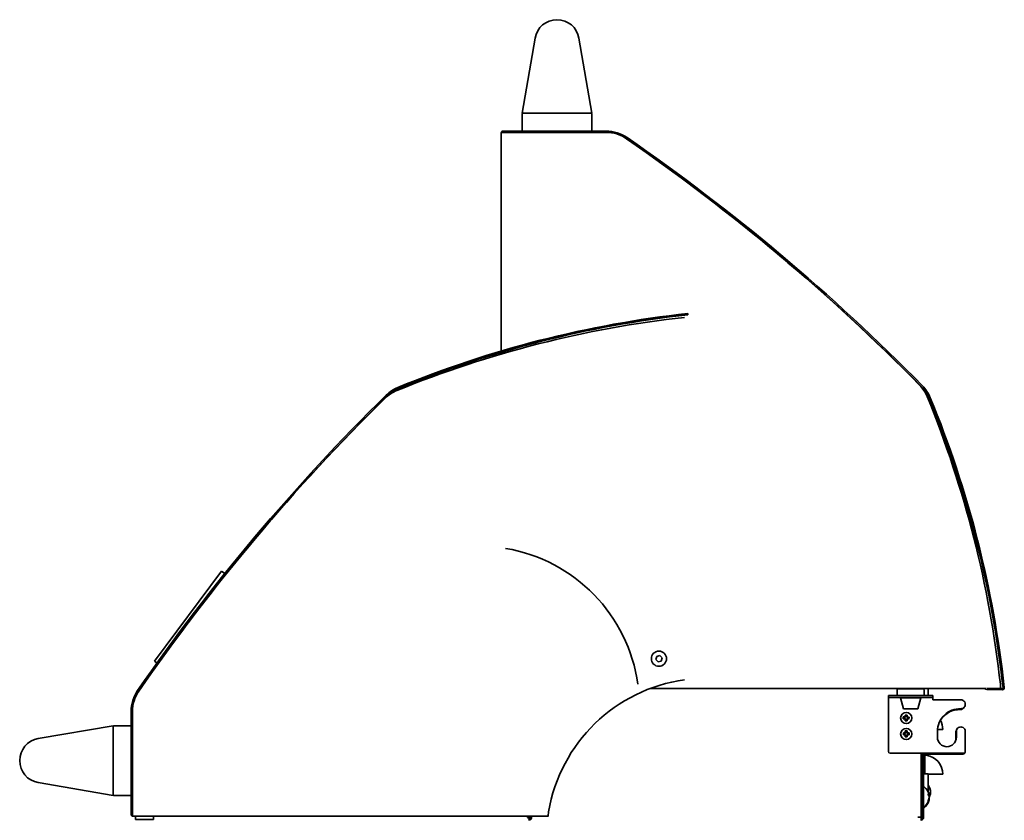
# Model space of a CAD drawing. Extents: x -14 to 102, y -18 to 95.
# Tile 8 of 8: x 75 to 102, y 17 to 40. Entities that reach past the tile are written whole.
import ezdxf

# ---------------------------------------------------------------- set-up
doc = ezdxf.new("R2010")
doc.units = 0
doc.header["$MEASUREMENT"] = 0

msp = doc.modelspace()

# ---------------------------------------------------------------- linework, layer by layer
at = {"color": 7, "lineweight": 35}
for p, q in [((88.877847, 37.32901), (89.236743, 39.43405)), ((90.468961, 39.43405), (90.827848, 37.32901)), ((88.877347, 36.84901), (88.877347, 37.309008)), ((88.898138, 37.32901), (88.877847, 37.32901)), ((90.807558, 37.32901), (88.898138, 37.32901)), ((90.827848, 37.32901), (90.807558, 37.32901)), ((90.827348, 37.309008), (90.827348, 36.84901)), ((88.290343, 36.77311), (88.290343, 36.166161)), ((88.290948, 36.781078), (88.290948, 36.793112)), ((88.290948, 36.781285), (88.290948, 36.793112)), ((88.346245, 36.793112), (88.290948, 36.793112)), ((88.346245, 36.829007), (91.23068, 36.829007)), ((88.346245, 36.793112), (88.346245, 36.829007)), ((88.346245, 36.793112), (91.23068, 36.793112)), ((91.23068, 36.793112), (88.413249, 36.793112)), ((90.807346, 36.829007), (88.897349, 36.829007)), ((88.290948, 36.105611), (88.290948, 36.15814)), ((88.290948, 36.105611), (88.290948, 36.157986)), ((88.290948, 30.658622), (88.290948, 36.105611)), ((88.290948, 30.658656), (88.290948, 36.105611)), ((93.526659, 31.6759), (93.522719, 31.711584)), ((88.290948, 30.574634), (88.290948, 30.621218)), ((88.290948, 30.574605), (88.290948, 30.621184)), ((80.445456, 24.481028), (78.564525, 21.959084)), ((80.447772, 24.484133), (80.445456, 24.481028)), ((80.537383, 24.417297), (80.447772, 24.484133)), ((80.559423, 24.383281), (80.558774, 24.386587)), ((92.650608, 22.092799), (92.624492, 22.006605)), ((92.738316, 22.113287), (92.650608, 22.092799)), ((92.799908, 22.047571), (92.738316, 22.113287)), ((78.635677, 21.906017), (78.564525, 21.959084)), ((78.665555, 21.885054), (78.665007, 21.885313)), ((92.624492, 22.006605), (92.686085, 21.940889)), ((92.686085, 21.940889), (92.773793, 21.961372)), ((92.773793, 21.961372), (92.799908, 22.047571)), ((102.287204, 21.191132), (102.287204, 21.309089)), ((101.7247, 21.186788), (92.455209, 21.186788)), ((99.146459, 20.934482), (99.146459, 20.994282)), ((99.396463, 20.994282), (99.146459, 20.994282)), ((99.396463, 21.150282), (99.396463, 20.994282)), ((99.396463, 20.994282), (100.146465, 20.994282)), ((100.146465, 20.994282), (99.396463, 20.994282)), ((100.115457, 21.18128), (99.427461, 21.18128)), ((100.069455, 21.18128), (100.069455, 21.186788)), ((100.099088, 21.186788), (100.099088, 21.18128)), ((100.135085, 21.186788), (100.135085, 21.174278)), ((100.146465, 21.150282), (100.146465, 20.994282)), ((100.396459, 20.994282), (100.146465, 20.994282)), ((100.260087, 20.994282), (100.260087, 21.186788)), ((100.396459, 20.994282), (100.396459, 20.934482)), ((101.856641, 21.186788), (101.7247, 21.186788)), ((101.903653, 21.160019), (102.340434, 21.15455)), ((101.904105, 21.195919), (102.340886, 21.190445)), ((102.341136, 21.154545), (102.340434, 21.15455)), ((102.361013, 21.212634), (102.396692, 21.21656)), ((99.146459, 20.934482), (99.396463, 20.934482)), ((99.146459, 20.934482), (99.146459, 20.874682)), ((99.146459, 19.422684), (99.146459, 20.874682)), ((99.396463, 20.934482), (100.146465, 20.934482)), ((99.486459, 20.924284), (100.05646, 20.924284)), ((99.56765, 20.62128), (99.486459, 20.924284)), ((99.53646, 20.924284), (99.53646, 20.934482)), ((99.975269, 20.62128), (100.05646, 20.924284)), ((100.006459, 20.924284), (100.006459, 20.934482)), ((100.146465, 20.934482), (100.396459, 20.934482)), ((100.396459, 20.934482), (100.396459, 20.874682)), ((100.396459, 20.874682), (101.177459, 20.874682)), ((77.910276, 17.661138), (77.910276, 20.545568)), ((77.946177, 17.661138), (77.946177, 20.545568)), ((77.946177, 20.545568), (77.946177, 17.728137)), ((99.56765, 20.62128), (99.975269, 20.62128)), ((99.620159, 20.445787), (99.619439, 20.411449)), ((99.675139, 20.444644), (99.620159, 20.445787)), ((99.630867, 20.434628), (99.620159, 20.445787)), ((99.630867, 20.434628), (99.630146, 20.40029)), ((99.66398, 20.433936), (99.630867, 20.434628)), ((99.663269, 20.399828), (99.66398, 20.433936)), ((99.66398, 20.433936), (99.675139, 20.444644)), ((99.674428, 20.410531), (99.675139, 20.444644)), ((99.563536, 20.392687), (99.562392, 20.337928)), ((99.573561, 20.348636), (99.562392, 20.337928)), ((99.562392, 20.337928), (99.597966, 20.337188)), ((99.59911, 20.391947), (99.563536, 20.392687)), ((99.574244, 20.381527), (99.563536, 20.392687)), ((99.574244, 20.381527), (99.573561, 20.348636)), ((99.573561, 20.348636), (99.609125, 20.347891)), ((99.609808, 20.380782), (99.574244, 20.381527)), ((99.617468, 20.316854), (99.616709, 20.280555)), ((99.627868, 20.291258), (99.616709, 20.280555)), ((99.616709, 20.280555), (99.671698, 20.279406)), ((99.628628, 20.327557), (99.627868, 20.291258)), ((99.627868, 20.291258), (99.660991, 20.290571)), ((99.660991, 20.290571), (99.66175, 20.32687)), ((99.660991, 20.290571), (99.671698, 20.279406)), ((99.671698, 20.279406), (99.672457, 20.315706)), ((99.682079, 20.346372), (99.71251, 20.345738)), ((99.713202, 20.37886), (99.682771, 20.379494)), ((99.692787, 20.335213), (99.723218, 20.334578)), ((99.724361, 20.389563), (99.69394, 20.390197)), ((99.71251, 20.345738), (99.713202, 20.37886)), ((99.71251, 20.345738), (99.723218, 20.334578)), ((99.713202, 20.37886), (99.724361, 20.389563)), ((99.723218, 20.334578), (99.724361, 20.389563)), ((75.305233, 19.783849), (77.410278, 20.142736)), ((77.410278, 20.142736), (77.410278, 20.12245)), ((77.410278, 20.12245), (77.410278, 18.213025)), ((77.430276, 20.142236), (77.890279, 20.142236)), ((77.910276, 20.122239), (77.910276, 18.212237)), ((99.569101, 19.94218), (99.569101, 19.887181)), ((99.599532, 19.94218), (99.569101, 19.94218)), ((99.58004, 19.931247), (99.569101, 19.94218)), ((99.58004, 19.898119), (99.569101, 19.887181)), ((99.569101, 19.887181), (99.599532, 19.887181)), ((99.58004, 19.931247), (99.58004, 19.898119)), ((99.610471, 19.931247), (99.58004, 19.931247)), ((99.58004, 19.898119), (99.610471, 19.898119)), ((99.619458, 19.998414), (99.619458, 19.962105)), ((99.674457, 19.998414), (99.619458, 19.998414)), ((99.630396, 19.987476), (99.619458, 19.998414)), ((99.630396, 19.987476), (99.630396, 19.951172)), ((99.663528, 19.987476), (99.630396, 19.987476)), ((99.663528, 19.987476), (99.674457, 19.998414)), ((99.663528, 19.951172), (99.663528, 19.987476)), ((99.674457, 19.962105), (99.674457, 19.998414)), ((99.719027, 19.931247), (99.683444, 19.931247)), ((99.683444, 19.89835), (99.719027, 19.89835)), ((99.729965, 19.94218), (99.694382, 19.94218)), ((99.694382, 19.887412), (99.729965, 19.887412)), ((99.719027, 19.931247), (99.729965, 19.94218)), ((99.719027, 19.89835), (99.719027, 19.931247)), ((99.719027, 19.89835), (99.729965, 19.887412)), ((99.729965, 19.887412), (99.729965, 19.94218)), ((100.522461, 19.987183), (100.522461, 19.822181)), ((100.524383, 20.036621), (100.670983, 20.036621)), ((101.035425, 19.796763), (101.035425, 19.961759)), ((101.052458, 19.822181), (101.052458, 19.987183)), ((101.302461, 19.987183), (101.302461, 19.422684)), ((99.619458, 19.867261), (99.619458, 19.833143)), ((99.630396, 19.844077), (99.619458, 19.833143)), ((99.619458, 19.833143), (99.674457, 19.833143)), ((99.630396, 19.878194), (99.630396, 19.844077)), ((99.630396, 19.844077), (99.663528, 19.844077)), ((99.663528, 19.844077), (99.663528, 19.878425)), ((99.663528, 19.844077), (99.674457, 19.833143)), ((99.674457, 19.833143), (99.674457, 19.867486)), ((101.25446, 19.374683), (99.194461, 19.374683)), ((100.069455, 17.583412), (100.069455, 19.374683)), ((100.099088, 19.34926), (100.069484, 19.34926)), ((100.099088, 19.374683), (100.099088, 17.574785)), ((100.135085, 19.374683), (100.135085, 17.574785)), ((100.170985, 19.374664), (100.170985, 18.800741)), ((101.237418, 19.34926), (100.172292, 19.34926)), ((100.260087, 18.800755), (100.135085, 18.800755)), ((100.260087, 18.301757), (100.260087, 18.800755)), ((100.260087, 18.786371), (100.670983, 18.786371)), ((77.410278, 18.192735), (75.305233, 18.551626)), ((100.099088, 18.536122), (100.069484, 18.536122)), ((100.099088, 18.35616), (100.099088, 18.536122)), ((100.099088, 18.356126), (100.069455, 18.407444)), ((100.260087, 18.300757), (100.258328, 18.300757)), ((100.260087, 18.301757), (100.260087, 18.300757)), ((100.329042, 18.259628), (100.31053, 18.259628)), ((100.329042, 18.276223), (100.321881, 18.276223)), ((100.329042, 18.312618), (100.32712, 18.312618)), ((77.410278, 18.213025), (77.410278, 18.192735)), ((77.890279, 18.192235), (77.430276, 18.192235)), ((100.099088, 17.948762), (100.069455, 17.897445)), ((100.293142, 18.17973), (100.280272, 18.17973)), ((100.293142, 18.159891), (100.289432, 18.159891)), ((100.293142, 18.125154), (100.290575, 18.125154)), ((100.293142, 18.103128), (100.292334, 18.103128)), ((77.946177, 17.661138), (77.910276, 17.661138)), ((77.946177, 17.661138), (77.946177, 17.605836)), ((77.958004, 17.605836), (77.946177, 17.605836)), ((77.966179, 17.605235), (78.573128, 17.605235)), ((78.035278, 17.515235), (78.035278, 17.605235)), ((78.035278, 17.515235), (78.035278, 17.605235)), ((78.035278, 17.515235), (78.535075, 17.515235)), ((78.535075, 17.515235), (78.535276, 17.515235)), ((78.535276, 17.515235), (78.535276, 17.605235)), ((78.633678, 17.605836), (78.581298, 17.605836)), ((89.601311, 17.605836), (78.633678, 17.605836)), ((89.031608, 17.605836), (89.02139, 17.567677)), ((89.067748, 17.555254), (89.02139, 17.567677)), ((89.038432, 17.5931), (89.041835, 17.605836)), ((89.038432, 17.5931), (89.08479, 17.580677)), ((89.063134, 17.509992), (89.063134, 17.518882)), ((89.063134, 17.509992), (89.080205, 17.509992)), ((89.063134, 17.509992), (89.063134, 17.49219)), ((89.067748, 17.555254), (89.075245, 17.583234)), ((89.080176, 17.544301), (89.080176, 17.50519)), ((89.080176, 17.49219), (89.080176, 17.50519)), ((89.08479, 17.580677), (89.091528, 17.605836)), ((89.135723, 17.605836), (89.139818, 17.600588)), ((100.069455, 17.583412), (99.973462, 17.583412)), ((100.056594, 17.583412), (100.069455, 17.583412)), ((100.069455, 17.583412), (100.069455, 17.491921)), ((100.099088, 17.574785), (100.135085, 17.574785))]:
    msp.add_line(p, q, dxfattribs=at)
for points in [[(100.265412, 18.235022), (100.273687, 18.224564), (100.280685, 18.213751), (100.286212, 18.202885), (100.290383, 18.191682), (100.293142, 18.17973)], [(100.301312, 18.249781), (100.309588, 18.258523), (100.316595, 18.267572), (100.324361, 18.281274), (100.327869, 18.290958), (100.329042, 18.296023)], [(100.301312, 18.213386), (100.309588, 18.222128), (100.316595, 18.231177), (100.322112, 18.240265), (100.326283, 18.249641), (100.329042, 18.259628)], [(100.265412, 18.200285), (100.273687, 18.189832), (100.280685, 18.179019), (100.284972, 18.170853), (100.288451, 18.16264), (100.291969, 18.151067), (100.293142, 18.144997)], [(89.61768, 17.728137), (89.615065, 17.71804), (89.613585, 17.710317), (89.611144, 17.693385), (89.607145, 17.651901), (89.606165, 17.639054)], [(89.142663, 17.583412), (89.140721, 17.566504), (89.137492, 17.550472), (89.134646, 17.541163), (89.130975, 17.532618), (89.126822, 17.525654), (89.121892, 17.519719), (89.116913, 17.515422), (89.111386, 17.511981), (89.104917, 17.509179), (89.097987, 17.507194), (89.089288, 17.505767), (89.080176, 17.50519)], [(89.142663, 17.583412), (89.139414, 17.57118), (89.136876, 17.565793), (89.133704, 17.561054), (89.13011, 17.557186), (89.125967, 17.553937), (89.116192, 17.549155), (89.105234, 17.546353), (89.093133, 17.544844), (89.080176, 17.544301)], [(89.122785, 17.575165), (89.116422, 17.591346), (89.112674, 17.598247), (89.107099, 17.605836)], [(89.606165, 17.639054), (89.604511, 17.620369), (89.603387, 17.611891), (89.602378, 17.607403), (89.601859, 17.606259), (89.601599, 17.605951), (89.601397, 17.60585), (89.601301, 17.605836)]]:
    msp.add_lwpolyline(points, dxfattribs=at)
for centre, radius in [((92.7122, 22.027088), 0.213), ((99.646457, 20.364183), 0.156), ((99.646457, 19.914181), 0.156)]:
    msp.add_circle(centre, radius, dxfattribs=at)
for centre, radius, start, end in [((89.852843, 39.329007), 0.625, 9.675374, 170.324632), ((88.897349, 37.309008), 0.02, 90.000003, 180.000005), ((90.807346, 37.309008), 0.02, 0, 90.000003), ((88.346245, 36.77311), 0.0559, 90.000003, 180.000005), ((88.897349, 36.84901), 0.02, 180.000005, 269.999997), ((90.807346, 36.84901), 0.02, 269.999997, 360), ((91.23068, 35.793111), 1.0359, 55.403305, 90.000003), ((91.23068, 35.793111), 1, 55.403305, 90.000003), ((91.23068, 35.793111), 1, 55.366459, 90.000003), ((59.540549, -10.150017), 56.8125, 44.477727, 55.403305), ((59.511012, -10.129628), 56.8125, 44.515403, 55.366459), ((59.540549, -10.150017), 56.8484, 44.477727, 55.403305), ((96.719413, 1.782952), 30, 96.294589, 112.24976), ((96.809505, 1.856062), 30.0359, 96.282376, 112.342719), ((96.809505, 1.856062), 30, 96.282376, 112.342719), ((85.738718, 28.623672), 1, 112.24976, 134.515398), ((85.785277, 28.67893), 1.0359, 112.342719, 134.477723), ((85.785277, 28.67893), 1, 112.342719, 134.477723), ((99.308784, 29.000571), 1, 22.249758, 44.515403), ((99.364043, 28.954006), 1, 22.342722, 44.477727), ((99.364043, 28.954006), 1.0359, 22.342722, 44.477727), ((124.8893, -11.144563), 56.8484, 134.477723, 145.403307), ((124.8893, -11.144563), 56.8125, 134.477723, 145.403307), ((124.868914, -11.174098), 56.8125, 134.515398, 145.366452), ((72.468065, 18.019875), 30, 6.294589, 22.249758), ((72.541172, 17.929774), 30, 6.282379, 22.342722), ((72.541172, 17.929774), 30.0359, 6.282379, 22.342722), ((87.665948, 20.684089), 4.5, 7.983556, 80.440798), ((94.055195, 16.980836), 4.5, 97.983558, 170.4408), ((78.946178, 20.545568), 1.0359, 145.403307, 180.000005), ((78.946178, 20.545568), 1, 145.366452, 180.000005), ((78.946178, 20.545568), 1, 145.403307, 180.000005), ((99.427461, 21.150282), 0.031, 90.000003, 179.999995), ((100.115457, 21.150282), 0.031, 0, 90.000003), ((101.904355, 21.215916), 0.0559, 190.28238, 269.282377), ((102.341136, 21.210447), 0.0559, 269.999997, 6.282379), ((102.341136, 21.210447), 0.02, 269.999997, 6.282379), ((101.177459, 20.749685), 0.125, 269.999997, 90.000003), ((101.160197, 19.987183), 0.637734, 88.448566, 179.999995), ((101.143155, 19.961759), 0.637734, 88.448566, 144.729564), ((101.160418, 20.724261), 0.125, 269.999997, 333.134366), ((99.597581, 20.317301), 0.019887, 358.707654, 88.904003), ((99.599552, 20.411829), 0.019887, 268.707651, 358.904003), ((99.608741, 20.328009), 0.019887, 358.707378, 88.90373), ((99.610259, 20.400669), 0.019887, 268.707377, 358.903727), ((99.681637, 20.326485), 0.019887, 88.707376, 178.903732), ((99.683155, 20.399377), 0.019887, 178.707378, 268.903725), ((99.692344, 20.315326), 0.019887, 88.707656, 178.904006), ((99.694315, 20.410084), 0.019887, 178.707651, 268.904005), ((100.135085, 20.036621), 0.5359, 0, 29.143871), ((77.430276, 20.122239), 0.02, 90.000003, 180.000005), ((77.890279, 20.122239), 0.02, 0, 90.000003), ((99.599571, 19.962072), 0.019887, 269.901964, 0.098312), ((99.599571, 19.867294), 0.019887, 359.901963, 90.098309), ((99.610509, 19.951138), 0.019887, 269.901691, 0.098037), ((99.610509, 19.878228), 0.019887, 359.901687, 90.098036), ((99.683415, 19.951138), 0.019887, 179.901691, 270.098038), ((99.683415, 19.878458), 0.019887, 89.901689, 180.098036), ((99.694353, 19.962072), 0.019887, 179.901964, 270.098311), ((99.694353, 19.867525), 0.019887, 89.901962, 180.098309), ((101.160418, 19.961759), 0.125, 139.074044, 180.000005), ((101.177459, 19.987183), 0.125, 0, 180.000005), ((75.410276, 19.167735), 0.625, 99.675375, 260.324625), ((100.787459, 19.822181), 0.265, 180.000005, 360), ((100.770427, 19.796763), 0.265, 329.413843, 360), ((99.194461, 19.422684), 0.048, 180.000005, 269.999997), ((100.213825, 19.359732), 0.04284, 180.000005, 262.180401), ((101.237418, 19.397261), 0.048, 269.999997, 344.690268), ((101.25446, 19.422684), 0.048, 269.999997, 360), ((100.135085, 18.786371), 0.5359, 0, 82.180406), ((100.142092, 18.428052), 0.007, 54.114704, 180.000005), ((99.935072, 18.141917), 0.360169, 8.117845, 54.114704), ((99.970972, 18.275598), 0.360169, 9.387536, 36.608018), ((99.931477, 18.218047), 0.334365, 359.975927, 2.909357), ((99.970972, 18.296648), 0.360168, 332.958506, 350.612481), ((100.031219, 18.268947), 0.299081, 5.194946, 25.446006), ((100.027711, 18.284383), 0.302765, 9.49863, 25.358226), ((100.221918, 18.405872), 0.079832, 353.953028, 5.883166), ((99.904305, 18.231249), 0.397436, 0.017558, 2.6728), ((99.931314, 18.231249), 0.370436, 357.235461, 0.018247), ((100.054355, 18.289156), 0.275689, 4.881567, 9.433763), ((100.267536, 18.264597), 0.062601, 10.70097, 20.111229), ((100.054365, 18.283086), 0.275685, 350.566179, 355.118457), ((100.058286, 18.299243), 0.271737, 351.61719, 355.139727), ((77.430276, 18.212237), 0.02, 180.000005, 269.999997), ((77.890279, 18.212237), 0.02, 269.999997, 360), ((99.935072, 18.162967), 0.360169, 305.885296, 351.882259), ((99.935072, 18.137515), 0.360169, 305.885296, 343.425559), ((100.019099, 18.171324), 0.275346, 333.440089, 354.512392), ((100.243958, 17.998518), 0.02189, 348.885867, 11.74572), ((100.016436, 18.152389), 0.278147, 333.51852, 351.67288), ((100.151752, 18.038162), 0.114091, 355.066963, 5.042597), ((99.955113, 18.140124), 0.339245, 336.156375, 355.21147), ((99.950038, 18.133103), 0.344564, 336.245167, 343.419139), ((99.900671, 18.218052), 0.365175, 357.21109, 359.977064), ((99.960611, 18.130411), 0.333656, 343.343995, 355.309814), ((100.042994, 18.137515), 0.251151, 5.111699, 9.676684), ((100.048694, 18.158002), 0.245415, 5.07956, 8.14642), ((100.210711, 18.172747), 0.08343, 345.915817, 351.136178), ((100.048703, 18.146886), 0.245406, 351.853669, 354.920489), ((100.274774, 18.105228), 0.019517, 19.693005, 28.280419), ((100.142092, 17.876832), 0.007, 179.999995, 305.885296), ((100.142092, 17.85138), 0.007, 184.837162, 305.885282), ((77.966179, 17.661138), 0.0559, 180.000005, 269.999997), ((89.034645, 17.943894), 0.425965, 273.83534, 276.13318), ((88.989479, 17.476364), 0.165902, 36.545231, 51.302961), ((89.063134, 17.556489), 0.0625, 1.375231, 17.385862), ((89.087587, 17.558094), 0.038034, 353.107357, 359.845094), ((89.080176, 17.581912), 0.0625, 1.375231, 17.385864), ((100.051087, 17.574785), 0.048, 292.504515, 360), ((100.051087, 17.574785), 0.084, 282.633409, 0)]:
    msp.add_arc(centre, radius, start, end, dxfattribs=at)

doc.saveas('drawing.dxf')
